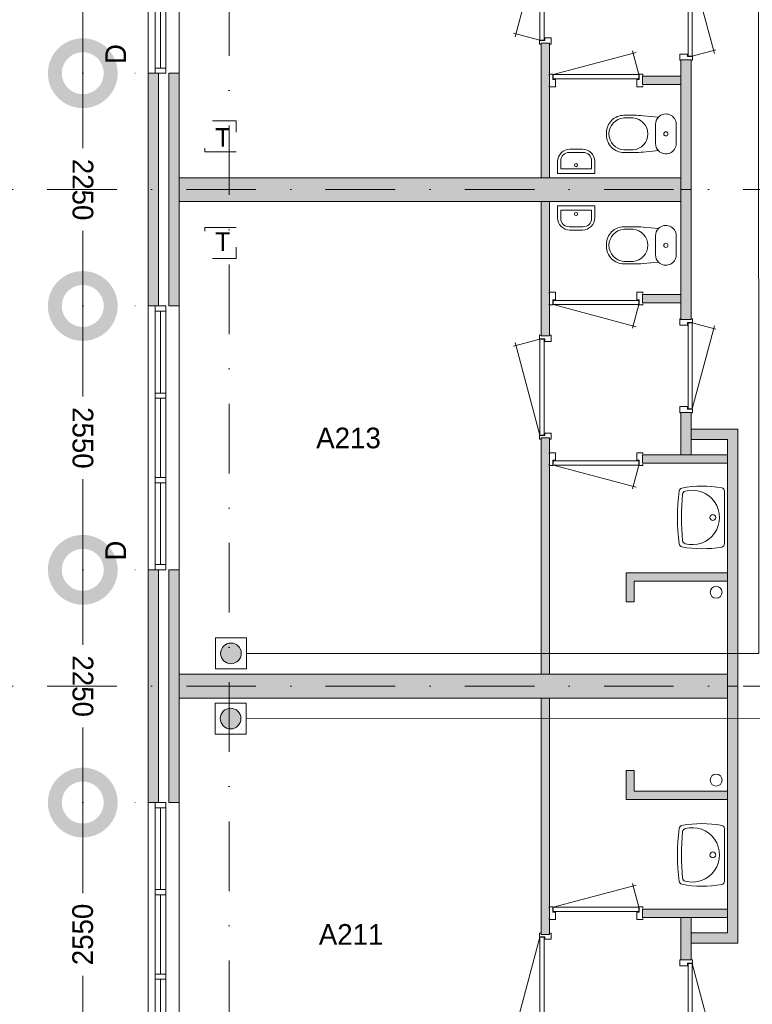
# Model space of a CAD drawing. Header units: millimetres. Extents: x 0 to 84100, y 0 to 59400.
# Tile 30 of 39: x 40644 to 47725, y 32001 to 41518. Entities that reach past the tile are written whole.
import ezdxf
from ezdxf.enums import TextEntityAlignment as Align
from ezdxf.xclip import XClip

# ---------------------------------------------------------------- set-up
doc = ezdxf.new("R2010")
doc.units = ezdxf.units.MM
doc.header["$PDMODE"] = 3
doc.header["$PDSIZE"] = 1
for name, pattern in [('DGN1', [504.6, 0, -504.6]), ('DGN2', [672.8, 336.4, -336.4]), ('DGN4', [1345.6, 672.8, -336.4, 0, -336.4])]:
    doc.linetypes.add(name, pattern=pattern)
for name, color, linetype in [('16', 7, 'Continuous'), ('17', 7, 'Continuous'), ('29', 7, 'Continuous'), ('30', 7, 'Continuous'), ('32', 7, 'Continuous'), ('33', 7, 'Continuous'), ('40', 7, 'Continuous'), ('48', 7, 'Continuous'), ('56', 7, 'Continuous'), ('58', 7, 'Continuous'), ('62', 7, 'Continuous'), ('TRAP', 7, 'Continuous')]:
    doc.layers.add(name, color=color, linetype=linetype)
doc.styles.add('dgn001', font='dgn001.shx')
doc.styles.add('dgn003', font='dgn003.shx')
doc.styles.get("Standard").update_dxf_attribs({"font": 'arial.ttf'})
doc.dimstyles.get("Standard").update_dxf_attribs({"dimtxt": 0.18, "dimasz": 0.18, "dimexe": 0.18, "dimexo": 0.0625, "dimgap": 0.09, "dimtad": 0, "dimtih": 1, "dimtoh": 1, "dimdec": 4, "dimzin": 0, "dimdsep": 46, "dimtxsty": 'Standard', "dimcen": 0.09, "dimadec": 0, "dimazin": 0, "dimtfac": 1, "dimtdec": 4, "dimtofl": 0, "dimtmove": 0, "dimatfit": 3, "dimfxl": 1, "dimtolj": 1, "dimtzin": 0, "dimarcsym": 0})

# ---------------------------------------------------------------- blocks, each defined once
blk = doc.blocks.new('AnonymousCell60')
at = {"layer": 'TRAP', "color": 1, "linetype": 'DGN2', "lineweight": 0, "flags": 128}
blk.add_lwpolyline([(150, -139), (-150, -139), (-150, 161), (150, 161), (150, -139)], dxfattribs=at)
at = {"layer": 'TRAP', "color": 1, "linetype": 'DGN2', "lineweight": 0, "style": 'dgn001'}
blk.add_text('T', height=180, dxfattribs=at).set_placement((-52, -90))
blk = doc.blocks.new('AnonymousCell61')
at = {"layer": 'TRAP', "color": 1, "linetype": 'DGN2', "lineweight": 0, "flags": 128}
blk.add_lwpolyline([(150, 139), (-150, 139), (-150, -161), (150, -161), (150, 139)], dxfattribs=at)
at = {"layer": 'TRAP', "color": 1, "linetype": 'DGN2', "lineweight": 0, "style": 'dgn001'}
blk.add_text('T', height=180, dxfattribs=at).set_placement((-52, -90.01))
blk = doc.blocks.new('EAD031')
at = {"layer": '29'}
h = blk.add_hatch(color=3, dxfattribs=at)
edge = h.paths.add_edge_path()
edge.add_arc((0, 0), 100, 0, 360)
at = {"layer": '29', "color": 3, "linetype": 'Continuous', "lineweight": 0}
blk.add_circle((0, 0), 100, dxfattribs=at)
blk = doc.blocks.new('AnonymousCell62')
at = {"layer": '29', "color": 1, "linetype": 'Continuous', "lineweight": 0, "flags": 128}
blk.add_lwpolyline([(184, 240), (-116, 240), (-116, -60), (184, -60), (184, 240)], dxfattribs=at)
at = {"color": 1, "linetype": 'Continuous', "lineweight": 0}
blk.add_blockref('EAD031', (34, 90), dxfattribs=at)
blk = doc.blocks.new('EAD032')
at = {"layer": '29'}
h = blk.add_hatch(color=3, dxfattribs=at)
edge = h.paths.add_edge_path()
edge.add_arc((0, 0), 100, 0, 360)
at = {"layer": '29', "color": 3, "linetype": 'Continuous', "lineweight": 0}
blk.add_circle((0, 0), 100, dxfattribs=at)
blk = doc.blocks.new('AnonymousCell63')
at = {"layer": '29', "color": 1, "linetype": 'Continuous', "lineweight": 0, "flags": 128}
blk.add_lwpolyline([(184, -240), (-116, -240), (-116, 60), (184, 60), (184, -240)], dxfattribs=at)
at = {"color": 1, "linetype": 'Continuous', "lineweight": 0}
blk.add_blockref('EAD032', (34, -90), dxfattribs=at)
blk = doc.blocks.new('930L0933')
at = {"layer": '33', "color": 1, "linetype": 'Continuous', "lineweight": 0}
for p, q in [((-98, -38), (-338.7, -936.31)), ((-98, -968), (-353.44, -899.56))]:
    blk.add_line(p, q, dxfattribs=at)
at = {"layer": '33', "color": 92, "linetype": 'Continuous', "lineweight": 13, "true_color": 0x00e100, "flags": 128}
for points in [[(-90, 0), (-101, 0), (-101, -35), (-51, -35), (-51, -60), (11, -60), (11, 0), (0, 0)], [(-90, -1006), (-101, -1006), (-101, -971), (-51, -971), (-51, -946), (11, -946), (11, -1006), (0, -1006)]]:
    blk.add_lwpolyline(points, dxfattribs=at)
at = {"layer": '33', "color": 2, "linetype": 'Continuous', "lineweight": 13, "true_color": 0xf0f000, "flags": 128}
blk.add_lwpolyline([(-98, -968), (-98, -38), (-58, -38), (-58, -968), (-98, -968)], dxfattribs=at)
blk = doc.blocks.new('830R10100')
at = {"layer": '33', "color": 1, "linetype": 'Continuous', "lineweight": 0}
for p, q in [((-868, 108), (-66.28, 322.82)), ((-38, 108), (-99.32, 336.87))]:
    blk.add_line(p, q, dxfattribs=at)
at = {"layer": '33', "color": 92, "linetype": 'Continuous', "lineweight": 13, "true_color": 0x00e100, "flags": 128}
for points in [[(-906, 100), (-906, 111), (-871, 111), (-871, 61), (-846, 61), (-846, -11), (-906, -11), (-906, 0)], [(0, 100), (0, 111), (-35, 111), (-35, 61), (-60, 61), (-60, -11), (0, -11), (0, 0)]]:
    blk.add_lwpolyline(points, dxfattribs=at)
at = {"layer": '33', "color": 2, "linetype": 'Continuous', "lineweight": 13, "true_color": 0xf0f000, "flags": 128}
blk.add_lwpolyline([(-868, 108), (-38, 108), (-38, 68), (-868, 68), (-868, 108)], dxfattribs=at)
blk = doc.blocks.new('830R10101')
at = {"layer": '33', "color": 1, "linetype": 'Continuous', "lineweight": 0}
for p, q in [((108, 868), (322.82, 66.28)), ((108, 38), (336.87, 99.32))]:
    blk.add_line(p, q, dxfattribs=at)
at = {"layer": '33', "color": 92, "linetype": 'Continuous', "lineweight": 13, "true_color": 0x00e100, "flags": 128}
for points in [[(100, 906), (111, 906), (111, 871), (61, 871), (61, 846), (-11, 846), (-11, 906), (0, 906)], [(100, 0), (111, 0), (111, 35), (61, 35), (61, 60), (-11, 60), (-11, 0), (0, 0)]]:
    blk.add_lwpolyline(points, dxfattribs=at)
at = {"layer": '33', "color": 2, "linetype": 'Continuous', "lineweight": 13, "true_color": 0xf0f000, "flags": 128}
blk.add_lwpolyline([(108, 868), (108, 38), (68, 38), (68, 868), (108, 868)], dxfattribs=at)
blk = doc.blocks.new('930L0934')
at = {"layer": '33', "color": 1, "linetype": 'Continuous', "lineweight": 0}
for p, q in [((-98, 968), (-353.44, 899.56)), ((-98, 38), (-338.7, 936.31))]:
    blk.add_line(p, q, dxfattribs=at)
at = {"layer": '33', "color": 92, "linetype": 'Continuous', "lineweight": 13, "true_color": 0x00e100, "flags": 128}
for points in [[(-90, 1006), (-101, 1006), (-101, 971), (-51, 971), (-51, 946), (11, 946), (11, 1006), (0, 1006)], [(-90, 0), (-101, 0), (-101, 35), (-51, 35), (-51, 60), (11, 60), (11, 0), (0, 0)]]:
    blk.add_lwpolyline(points, dxfattribs=at)
at = {"layer": '33', "color": 2, "linetype": 'Continuous', "lineweight": 13, "true_color": 0xf0f000, "flags": 128}
blk.add_lwpolyline([(-98, 968), (-98, 38), (-58, 38), (-58, 968), (-98, 968)], dxfattribs=at)
blk = doc.blocks.new('830R10102')
at = {"layer": '33', "color": 1, "linetype": 'Continuous', "lineweight": 0}
for p, q in [((-868, -108), (-66.28, -322.82)), ((-38, -108), (-99.32, -336.87))]:
    blk.add_line(p, q, dxfattribs=at)
at = {"layer": '33', "color": 92, "linetype": 'Continuous', "lineweight": 13, "true_color": 0x00e100, "flags": 128}
for points in [[(-906, -100), (-906, -111), (-871, -111), (-871, -61), (-846, -61), (-846, 11), (-906, 11), (-906, 0)], [(0, -100), (0, -111), (-35, -111), (-35, -61), (-60, -61), (-60, 11), (0, 11), (0, 0)]]:
    blk.add_lwpolyline(points, dxfattribs=at)
at = {"layer": '33', "color": 2, "linetype": 'Continuous', "lineweight": 13, "true_color": 0xf0f000, "flags": 128}
blk.add_lwpolyline([(-868, -108), (-38, -108), (-38, -68), (-868, -68), (-868, -108)], dxfattribs=at)
blk = doc.blocks.new('CLOS0233')
at = {"layer": '40', "color": 7, "linetype": 'Continuous', "lineweight": 0}
for p, q in [((-527.8, 155), (-435.8, 155)), ((-670, -1.1), (-670, 0.8)), ((-220, -92.5), (-220, 92.5)), ((-527.8, -155), (-435.5, -155))]:
    blk.add_line(p, q, dxfattribs=at)
at = {"layer": '40', "color": 7, "linetype": 'Continuous', "lineweight": 0, "flags": 128}
for points in [[(-338.3, -175.7), (-191.9, -162), (-191.9, -162, 0.674333), (-20, -92.5), (-20, -92.5), (-20, 92.5), (-20, 92.5, 0.674333), (-191.9, 162), (-191.9, 162), (-338.3, 175.7), (-338.3, 175.7, 0.023285), (-431.3, 180), (-431.3, 180), (-525, 180), (-525, 180, 0.414214), (-695, 10), (-695, 10), (-695, -10), (-695, -10, 0.414214), (-525, -180), (-525, -180), (-431.3, -180), (-431.3, -180, 0.023285), (-338.3, -175.7)], [(-220, 92.5, -0.194504), (-191.9, 162)], [(-191.9, -162, -0.194504), (-220, -92.5)]]:
    blk.add_lwpolyline(points, format="xyb", dxfattribs=at)
at = {"layer": '40', "color": 7, "linetype": 'Continuous', "lineweight": 0}
blk.add_circle((-120, 0), 20, dxfattribs=at)
for centre, start, end in [((-514.4, 0), 94.9259, 265.0741), ((-450, 0), 274.92635, 85.07365)]:
    blk.add_arc(centre, 155.6, start, end, dxfattribs=at)
blk = doc.blocks.new('830R10103')
at = {"layer": '33', "color": 1, "linetype": 'Continuous', "lineweight": 0}
for p, q in [((108, -38), (336.87, -99.32)), ((108, -868), (322.82, -66.28))]:
    blk.add_line(p, q, dxfattribs=at)
at = {"layer": '33', "color": 92, "linetype": 'Continuous', "lineweight": 13, "true_color": 0x00e100, "flags": 128}
for points in [[(100, 0), (111, 0), (111, -35), (61, -35), (61, -60), (-11, -60), (-11, 0), (0, 0)], [(100, -906), (111, -906), (111, -871), (61, -871), (61, -846), (-11, -846), (-11, -906), (0, -906)]]:
    blk.add_lwpolyline(points, dxfattribs=at)
at = {"layer": '33', "color": 2, "linetype": 'Continuous', "lineweight": 13, "true_color": 0xf0f000, "flags": 128}
blk.add_lwpolyline([(108, -868), (108, -38), (68, -38), (68, -868), (108, -868)], dxfattribs=at)
blk = doc.blocks.new('830R10104')
at = {"layer": '33', "color": 1, "linetype": 'Continuous', "lineweight": 0}
for p, q in [((-868, -108), (-66.28, -322.82)), ((-38, -108), (-99.32, -336.87))]:
    blk.add_line(p, q, dxfattribs=at)
at = {"layer": '33', "color": 92, "linetype": 'Continuous', "lineweight": 13, "true_color": 0x00e100, "flags": 128}
for points in [[(-906, -100), (-906, -111), (-871, -111), (-871, -61), (-846, -61), (-846, 11), (-906, 11), (-906, 0)], [(0, -100), (0, -111), (-35, -111), (-35, -61), (-60, -61), (-60, 11), (0, 11), (0, 0)]]:
    blk.add_lwpolyline(points, dxfattribs=at)
at = {"layer": '33', "color": 2, "linetype": 'Continuous', "lineweight": 13, "true_color": 0xf0f000, "flags": 128}
blk.add_lwpolyline([(-868, -108), (-38, -108), (-38, -68), (-868, -68), (-868, -108)], dxfattribs=at)
blk = doc.blocks.new('WT0134')
at = {"layer": '40', "color": 7, "linetype": 'Continuous', "lineweight": 0}
blk.add_line((-20, -253.2), (-20, 253.2), dxfattribs=at)
at = {"layer": '40', "color": 7, "linetype": 'Continuous', "lineweight": 0, "flags": 128}
for points in [[(-432.1, 284.5, -0.090801), (-47.3, 285.7)], [(-47.3, 285.7, -0.363957), (-20, 253.2)], [(-459, -256, -0.059915), (-459, 256)], [(-459, 256, -0.328769), (-432.1, 284.5)], [(-425, -225.6, -0.052773), (-425, 225.6)], [(-425, 225.6, -0.309671), (-400.8, 254)], [(-400.8, 254, -1.30637), (-400.8, -254)], [(-432.1, -284.5, -0.328769), (-459, -256)], [(-47.3, -285.7, -0.090801), (-432.1, -284.5)], [(-400.8, -254, -0.309671), (-425, -225.6)], [(-20, -253.2, -0.363957), (-47.3, -285.7)]]:
    blk.add_lwpolyline(points, format="xyb", dxfattribs=at)
at = {"layer": '40', "color": 7, "linetype": 'Continuous', "lineweight": 0}
blk.add_circle((-133.3, 0), 28.1, dxfattribs=at)
blk = doc.blocks.new('FT0133')
at = {"layer": '40', "color": 7, "linetype": 'Continuous', "lineweight": 0}
for p, q in [((180, -20), (-180, -20)), ((148.9, -64.6), (-148.9, -64.6)), ((-148.9, -64.6), (-148.9, -144)), ((180, -135.1), (180, -20))]:
    blk.add_line(p, q, dxfattribs=at)
at = {"layer": '40', "color": 7, "linetype": 'Continuous', "lineweight": 0, "flags": 128}
for points in [[(-180, -20), (-180, -135.1)], [(148.9, -144), (148.9, -64.6)], [(-68.9, -224), (68.9, -224)], [(-60, -255.1), (60, -255.1)]]:
    blk.add_lwpolyline(points, dxfattribs=at)
for points in [[(-60, -255.1, -0.414214), (-180, -135.1)], [(-68.9, -224, -0.414214), (-148.9, -144)]]:
    blk.add_lwpolyline(points, format="xyb", dxfattribs=at)
at = {"layer": '40', "color": 7, "linetype": 'Continuous', "lineweight": 0}
blk.add_circle((-0.9, -101.1), 15.1, dxfattribs=at)
for centre, radius in [((60, -135.1), 120), ((68.9, -144), 80)]:
    blk.add_arc(centre, radius, 270, 0, dxfattribs=at)
blk = doc.blocks.new('CLOS0234')
at = {"layer": '40', "color": 7, "linetype": 'Continuous', "lineweight": 0}
for p, q in [((-527.8, 155), (-435.5, 155)), ((-670, 1.1), (-670, -0.8)), ((-220, 92.5), (-220, -92.5)), ((-527.8, -155), (-435.8, -155))]:
    blk.add_line(p, q, dxfattribs=at)
at = {"layer": '40', "color": 7, "linetype": 'Continuous', "lineweight": 0, "flags": 128}
for points in [[(-338.3, 175.7), (-191.9, 162), (-191.9, 162, -0.674333), (-20, 92.5), (-20, 92.5), (-20, -92.5), (-20, -92.5, -0.674333), (-191.9, -162), (-191.9, -162), (-338.3, -175.7), (-338.3, -175.7, -0.023285), (-431.3, -180), (-431.3, -180), (-525, -180), (-525, -180, -0.414214), (-695, -10), (-695, -10), (-695, 10), (-695, 10, -0.414214), (-525, 180), (-525, 180), (-431.3, 180), (-431.3, 180, -0.023285), (-338.3, 175.7)], [(-527.8, -155, -0.917521), (-527.8, 155)], [(-436.6, 155, -0.917514), (-436.6, -155)]]:
    blk.add_lwpolyline(points, format="xyb", dxfattribs=at)
at = {"layer": '40', "color": 7, "linetype": 'Continuous', "lineweight": 0}
blk.add_circle((-120, 0), 20, dxfattribs=at)
for centre, start, end in [((-120, 92.5), 135.97272, 180), ((-120, -92.5), 180, 224.02728)]:
    blk.add_arc(centre, 100, start, end, dxfattribs=at)
blk = doc.blocks.new('FT0134')
at = {"layer": '40', "color": 7, "linetype": 'Continuous', "lineweight": 0}
for p, q in [((-148.9, 64.6), (-148.9, 144)), ((180, 135.1), (180, 20)), ((180, 20), (-180, 20)), ((148.9, 64.6), (-148.9, 64.6))]:
    blk.add_line(p, q, dxfattribs=at)
at = {"layer": '40', "color": 7, "linetype": 'Continuous', "lineweight": 0, "flags": 128}
for points in [[(-68.9, 224), (68.9, 224)], [(-60, 255.1), (60, 255.1)], [(-180, 20), (-180, 135.1)], [(148.9, 144), (148.9, 64.6)]]:
    blk.add_lwpolyline(points, dxfattribs=at)
for points in [[(60, 255.1, -0.414214), (180, 135.1)], [(68.9, 224, -0.414214), (148.9, 144)]]:
    blk.add_lwpolyline(points, format="xyb", dxfattribs=at)
at = {"layer": '40', "color": 7, "linetype": 'Continuous', "lineweight": 0}
blk.add_circle((-0.9, 101.1), 15.1, dxfattribs=at)
for centre, radius in [((-60, 135.1), 120), ((-68.9, 144), 80)]:
    blk.add_arc(centre, radius, 90, 180, dxfattribs=at)
blk = doc.blocks.new('830R10105')
at = {"layer": '33', "color": 1, "linetype": 'Continuous', "lineweight": 0}
for p, q in [((-868, 108), (-66.28, 322.82)), ((-38, 108), (-99.32, 336.87))]:
    blk.add_line(p, q, dxfattribs=at)
at = {"layer": '33', "color": 92, "linetype": 'Continuous', "lineweight": 13, "true_color": 0x00e100, "flags": 128}
for points in [[(-906, 100), (-906, 111), (-871, 111), (-871, 61), (-846, 61), (-846, -11), (-906, -11), (-906, 0)], [(0, 100), (0, 111), (-35, 111), (-35, 61), (-60, 61), (-60, -11), (0, -11), (0, 0)]]:
    blk.add_lwpolyline(points, dxfattribs=at)
at = {"layer": '33', "color": 2, "linetype": 'Continuous', "lineweight": 13, "true_color": 0xf0f000, "flags": 128}
blk.add_lwpolyline([(-868, 108), (-38, 108), (-38, 68), (-868, 68), (-868, 108)], dxfattribs=at)
blk = doc.blocks.new('930L0935')
at = {"layer": '33', "color": 1, "linetype": 'Continuous', "lineweight": 0}
for p, q in [((-98, -38), (-338.7, -936.31)), ((-98, -968), (-353.44, -899.56))]:
    blk.add_line(p, q, dxfattribs=at)
at = {"layer": '33', "color": 92, "linetype": 'Continuous', "lineweight": 13, "true_color": 0x00e100, "flags": 128}
for points in [[(-90, 0), (-101, 0), (-101, -35), (-51, -35), (-51, -60), (11, -60), (11, 0), (0, 0)], [(-90, -1006), (-101, -1006), (-101, -971), (-51, -971), (-51, -946), (11, -946), (11, -1006), (0, -1006)]]:
    blk.add_lwpolyline(points, dxfattribs=at)
at = {"layer": '33', "color": 2, "linetype": 'Continuous', "lineweight": 13, "true_color": 0xf0f000, "flags": 128}
blk.add_lwpolyline([(-98, -968), (-98, -38), (-58, -38), (-58, -968), (-98, -968)], dxfattribs=at)
blk = doc.blocks.new('WT0135')
at = {"layer": '40', "color": 7, "linetype": 'Continuous', "lineweight": 0}
blk.add_line((-20, 253.2), (-20, -253.2), dxfattribs=at)
blk.add_circle((-133.3, 0), 28.1, dxfattribs=at)
for centre, radius, start, end in [((-236.5, -765.8), 1068.4, 79.79831, 100.55139), ((-53, 253.2), 33, 0, 79.99733), ((1669.4, 0), 2143.7, 173.14249, 186.85751), ((-426.2, 252), 33, 100.34551, 173.14249), ((1706.8, 0), 2143.7, 173.95824, 186.04176), ((-392.2, 222.2), 33, 105.13334, 173.95824), ((-332.1, 0), 263.1, 254.86666, 105.13334), ((-426.2, -252), 33, 186.85751, 259.65449), ((-236.5, 765.8), 1068.4, 259.44861, 280.20169), ((-392.2, -222.2), 33, 186.04176, 254.86666), ((-53, -253.2), 33, 280.00267, 0)]:
    blk.add_arc(centre, radius, start, end, dxfattribs=at)
blk = doc.blocks.new('830R10107')
at = {"layer": '33', "color": 1, "linetype": 'Continuous', "lineweight": 0}
for p, q in [((108, 868), (322.82, 66.28)), ((108, 38), (336.87, 99.32))]:
    blk.add_line(p, q, dxfattribs=at)
at = {"layer": '33', "color": 92, "linetype": 'Continuous', "lineweight": 13, "true_color": 0x00e100, "flags": 128}
for points in [[(100, 906), (111, 906), (111, 871), (61, 871), (61, 846), (-11, 846), (-11, 906), (0, 906)], [(100, 0), (111, 0), (111, 35), (61, 35), (61, 60), (-11, 60), (-11, 0), (0, 0)]]:
    blk.add_lwpolyline(points, dxfattribs=at)
at = {"layer": '33', "color": 2, "linetype": 'Continuous', "lineweight": 13, "true_color": 0xf0f000, "flags": 128}
blk.add_lwpolyline([(108, 868), (108, 38), (68, 38), (68, 868), (108, 868)], dxfattribs=at)
blk = doc.blocks.new('_DotSmall')
at = {"color": 0, "linetype": 'ByBlock', "const_width": 0.5}
blk.add_lwpolyline([(-0.0625, 0, 1), (0.0625, 0, 1)], format="xyb", close=True, dxfattribs=at)
blk = doc.blocks.new('*D19437')
at = {"layer": '58', "color": 3, "linetype": 'Continuous', "lineweight": 0, "transparency": 16777216}
for p, q in [((36433.44, 25967.77), (36433.44, 25092.77)), ((36433.44, 23417.77), (36433.44, 24292.77))]:
    blk.add_line(p, q, dxfattribs=at)
at = {"layer": 'Defpoints', "color": 0, "linetype": 'Continuous', "transparency": 16777216}
for p in [(37064.76, 25967.77), (36433.44, 23417.77), (37064.76, 23417.77)]:
    blk.add_point(p, dxfattribs=at)
at = {"layer": '58', "color": 3, "linetype": 'Continuous', "lineweight": 0, "transparency": 16777216, "xscale": 1080, "yscale": 1080, "zscale": 1080}
for p, rotation in [((36433.44, 25967.77), 90), ((36433.44, 23417.77), 270)]:
    blk.add_blockref('_DotSmall', p, dxfattribs=dict(at, rotation=rotation))
at = {"layer": '58', "color": 3, "linetype": 'Continuous', "lineweight": 0, "transparency": 16777216, "insert": (36433.44, 24692.77), "char_height": 200, "attachment_point": 5, "rotation": 90, "style": 'dgn003'}
blk.add_mtext('\\A1;2550', dxfattribs=at)
blk = doc.blocks.new('*D19438')
at = {"layer": '58', "color": 3, "linetype": 'Continuous', "lineweight": 0, "transparency": 16777216}
for p, q in [((36433.44, 28217.77), (36433.44, 27492.77)), ((36433.44, 25967.77), (36433.44, 26692.77))]:
    blk.add_line(p, q, dxfattribs=at)
at = {"layer": 'Defpoints', "color": 0, "linetype": 'Continuous', "transparency": 16777216}
for p in [(36433.44, 28217.77), (37064.76, 28217.77), (37064.76, 25967.77)]:
    blk.add_point(p, dxfattribs=at)
at = {"layer": '58', "color": 3, "linetype": 'Continuous', "lineweight": 0, "transparency": 16777216, "xscale": 1080, "yscale": 1080, "zscale": 1080}
for p, rotation in [((36433.44, 28217.77), 90), ((36433.44, 25967.77), 270)]:
    blk.add_blockref('_DotSmall', p, dxfattribs=dict(at, rotation=rotation))
at = {"layer": '58', "color": 3, "linetype": 'Continuous', "lineweight": 0, "transparency": 16777216, "insert": (36433.44, 27092.77), "char_height": 200, "attachment_point": 5, "rotation": 270, "style": 'dgn003'}
blk.add_mtext('\\A1;2250', dxfattribs=at)
blk = doc.blocks.new('*D19439')
at = {"layer": '58', "color": 3, "linetype": 'Continuous', "lineweight": 0, "transparency": 16777216}
for p, q in [((36433.44, 30767.77), (36433.44, 29892.77)), ((36433.44, 28217.77), (36433.44, 29092.77))]:
    blk.add_line(p, q, dxfattribs=at)
at = {"layer": 'Defpoints', "color": 0, "linetype": 'Continuous', "transparency": 16777216}
for p in [(36433.44, 30767.77), (37064.76, 30767.77), (37064.76, 28217.77)]:
    blk.add_point(p, dxfattribs=at)
at = {"layer": '58', "color": 3, "linetype": 'Continuous', "lineweight": 0, "transparency": 16777216, "xscale": 1080, "yscale": 1080, "zscale": 1080}
for p, rotation in [((36433.44, 30767.77), 90), ((36433.44, 28217.77), 270)]:
    blk.add_blockref('_DotSmall', p, dxfattribs=dict(at, rotation=rotation))
at = {"layer": '58', "color": 3, "linetype": 'Continuous', "lineweight": 0, "transparency": 16777216, "insert": (36433.44, 29492.77), "char_height": 200, "attachment_point": 5, "rotation": 270, "style": 'dgn003'}
blk.add_mtext('\\A1;2550', dxfattribs=at)
blk = doc.blocks.new('*D19440')
at = {"layer": '58', "color": 3, "linetype": 'Continuous', "lineweight": 0, "transparency": 16777216}
for p, q in [((36433.44, 33017.77), (36433.44, 32292.77)), ((36433.44, 30767.77), (36433.44, 31492.77))]:
    blk.add_line(p, q, dxfattribs=at)
at = {"layer": 'Defpoints', "color": 0, "linetype": 'Continuous', "transparency": 16777216}
for p in [(36433.44, 33017.77), (37064.76, 33017.77), (37064.76, 30767.77)]:
    blk.add_point(p, dxfattribs=at)
at = {"layer": '58', "color": 3, "linetype": 'Continuous', "lineweight": 0, "transparency": 16777216, "xscale": 1080, "yscale": 1080, "zscale": 1080}
for p, rotation in [((36433.44, 33017.77), 90), ((36433.44, 30767.77), 270)]:
    blk.add_blockref('_DotSmall', p, dxfattribs=dict(at, rotation=rotation))
at = {"layer": '58', "color": 3, "linetype": 'Continuous', "lineweight": 0, "transparency": 16777216, "insert": (36433.44, 31892.77), "char_height": 200, "attachment_point": 5, "rotation": 270, "style": 'dgn003'}
blk.add_mtext('\\A1;2250', dxfattribs=at)
blk = doc.blocks.new('*D19441')
at = {"layer": '58', "color": 3, "linetype": 'Continuous', "lineweight": 0, "transparency": 16777216}
for p, q in [((36433.44, 35567.77), (36433.44, 34692.77)), ((36433.44, 33017.77), (36433.44, 33892.77))]:
    blk.add_line(p, q, dxfattribs=at)
at = {"layer": 'Defpoints', "color": 0, "linetype": 'Continuous', "transparency": 16777216}
for p in [(37064.76, 35567.77), (36433.44, 33017.77), (37064.76, 33017.77)]:
    blk.add_point(p, dxfattribs=at)
at = {"layer": '58', "color": 3, "linetype": 'Continuous', "lineweight": 0, "transparency": 16777216, "xscale": 1080, "yscale": 1080, "zscale": 1080}
for p, rotation in [((36433.44, 35567.77), 90), ((36433.44, 33017.77), 270)]:
    blk.add_blockref('_DotSmall', p, dxfattribs=dict(at, rotation=rotation))
at = {"layer": '58', "color": 3, "linetype": 'Continuous', "lineweight": 0, "transparency": 16777216, "insert": (36433.44, 34292.77), "char_height": 200, "attachment_point": 5, "rotation": 90, "style": 'dgn003'}
blk.add_mtext('\\A1;2550', dxfattribs=at)
blk = doc.blocks.new('50E03_329_B02 - Default')
at = {"layer": '16'}
for points in [[(37164.76, 30767.77), (37164.76, 33017.77), (37064.76, 33017.77), (37064.76, 30767.77)], [(37164.76, 25967.77), (37164.76, 28217.77), (37064.76, 28217.77), (37064.76, 25967.77)]]:
    blk.add_hatch(color=7, dxfattribs=at).paths.add_polyline_path(points)
at = {"layer": '62'}
for color, points in [(9, [(40944.76, 33307.77), (40944.76, 32007.77), (40864.76, 32007.77), (40864.76, 33307.77)]), (7, [(42214.76, 33147.77), (42214.76, 31892.77), (42314.76, 31892.77), (42314.76, 33147.77)]), (9, [(37364.76, 30767.77), (37364.76, 33017.77), (37264.76, 33017.77), (37264.76, 30767.77)]), (9, [(41844.76, 32987.77), (41844.76, 32907.77), (42214.76, 32907.77), (42214.76, 32987.77)]), (9, [(37364.76, 32007.77), (42214.76, 32007.77), (42214.76, 31777.77), (37364.76, 31777.77)]), (7, [(42214.76, 30637.77), (42214.76, 31892.77), (42314.76, 31892.77), (42314.76, 30637.77)]), (9, [(40944.76, 30477.77), (40944.76, 31777.77), (40864.76, 31777.77), (40864.76, 30477.77)]), (9, [(41844.76, 30797.77), (41844.76, 30877.77), (42214.76, 30877.77), (42214.76, 30797.77)]), (7, [(42214.76, 29327.77), (42214.76, 29737.77), (42314.76, 29737.77), (42314.76, 29327.77)]), (7, [(42764.76, 27092.77), (42664.76, 27092.77), (42664.76, 29477.77), (42314.76, 29477.77), (42314.76, 29577.77), (42764.76, 29577.77)]), (9, [(40944.76, 27207.77), (40944.76, 29492.77), (40864.76, 29492.77), (40864.76, 27207.77)]), (9, [(41844.76, 29247.77), (41844.76, 29327.77), (42664.76, 29327.77), (42664.76, 29247.77)]), (9, [(37364.76, 25967.77), (37364.76, 28217.77), (37264.76, 28217.77), (37264.76, 25967.77)]), (9, [(41764.76, 27907.77), (41684.76, 27907.77), (41684.76, 28187.77), (42664.76, 28187.77), (42664.76, 28107.77), (41764.76, 28107.77)]), (9, [(37364.76, 27207.77), (42664.76, 27207.77), (42664.76, 26977.77), (37364.76, 26977.77)]), (7, [(42764.76, 27092.77), (42664.76, 27092.77), (42664.76, 24707.77), (42314.76, 24707.77), (42314.76, 24607.77), (42764.76, 24607.77)]), (9, [(40944.76, 26977.77), (40944.76, 24692.77), (40864.76, 24692.77), (40864.76, 26977.77)]), (9, [(41764.76, 26277.77), (41684.76, 26277.77), (41684.76, 25997.77), (42664.76, 25997.77), (42664.76, 26077.77), (41764.76, 26077.77)]), (9, [(41844.76, 24937.77), (41844.76, 24857.77), (42664.76, 24857.77), (42664.76, 24937.77)]), (7, [(42214.76, 24857.77), (42214.76, 24447.77), (42314.76, 24447.77), (42314.76, 24857.77)])]:
    blk.add_hatch(color=color, dxfattribs=at).paths.add_polyline_path(points)
at = {"layer": '16', "color": 92, "linetype": 'Continuous', "lineweight": 0, "true_color": 0x00e100, "flags": 128}
for points in [[(40944.76, 32007.77), (40944.76, 33307.77), (40864.76, 33307.77), (40864.76, 32007.77), (40944.76, 32007.77)], [(42314.76, 33147.77), (42314.76, 31892.77), (42214.76, 31892.77), (42214.76, 33147.77), (42314.76, 33147.77)], [(37164.76, 30767.77), (37164.76, 33017.77), (37064.76, 33017.77), (37064.76, 30767.77), (37164.76, 30767.77)], [(37364.76, 30767.77), (37364.76, 33017.77), (37264.76, 33017.77), (37264.76, 30767.77), (37364.76, 30767.77)], [(42214.76, 32987.77), (42214.76, 32907.77), (41844.76, 32907.77), (41844.76, 32987.77), (42214.76, 32987.77)], [(42314.76, 30637.77), (42314.76, 31892.77), (42214.76, 31892.77), (42214.76, 30637.77), (42314.76, 30637.77)], [(40944.76, 31777.77), (40944.76, 30477.77), (40864.76, 30477.77), (40864.76, 31777.77), (40944.76, 31777.77)], [(42214.76, 30797.77), (42214.76, 30877.77), (41844.76, 30877.77), (41844.76, 30797.77), (42214.76, 30797.77)], [(42314.76, 29327.77), (42314.76, 29737.77), (42214.76, 29737.77), (42214.76, 29327.77), (42314.76, 29327.77)], [(42764.76, 27092.77), (42764.76, 29577.77), (42314.76, 29577.77), (42314.76, 29477.77), (42664.76, 29477.77), (42664.76, 27092.77), (42764.76, 27092.77)], [(40944.76, 29492.77), (40944.76, 27207.77), (40864.76, 27207.77), (40864.76, 29492.77), (40944.76, 29492.77)], [(42664.76, 29247.77), (42664.76, 29327.77), (41844.76, 29327.77), (41844.76, 29247.77), (42664.76, 29247.77)], [(37164.76, 25967.77), (37164.76, 28217.77), (37064.76, 28217.77), (37064.76, 25967.77), (37164.76, 25967.77)], [(37364.76, 25967.77), (37364.76, 28217.77), (37264.76, 28217.77), (37264.76, 25967.77), (37364.76, 25967.77)], [(42664.76, 28107.77), (41764.76, 28107.77), (41764.76, 27907.77), (41684.76, 27907.77), (41684.76, 28187.77), (42664.76, 28187.77), (42664.76, 28107.77)], [(42764.76, 27092.77), (42764.76, 24607.77), (42314.76, 24607.77), (42314.76, 24707.77), (42664.76, 24707.77), (42664.76, 27092.77), (42764.76, 27092.77)], [(40944.76, 24692.77), (40944.76, 26977.77), (40864.76, 26977.77), (40864.76, 24692.77), (40944.76, 24692.77)], [(42664.76, 26077.77), (41764.76, 26077.77), (41764.76, 26277.77), (41684.76, 26277.77), (41684.76, 25997.77), (42664.76, 25997.77), (42664.76, 26077.77)], [(42664.76, 24937.77), (42664.76, 24857.77), (41844.76, 24857.77), (41844.76, 24937.77), (42664.76, 24937.77)], [(42314.76, 24857.77), (42314.76, 24447.77), (42214.76, 24447.77), (42214.76, 24857.77), (42314.76, 24857.77)]]:
    blk.add_lwpolyline(points, dxfattribs=at)
at = {"layer": '16', "color": 7, "linetype": 'Continuous', "lineweight": 0, "flags": 128}
for points in [[(37164.76, 30767.77), (37164.76, 33017.77), (37064.76, 33017.77), (37064.76, 30767.77), (37164.76, 30767.77)], [(37164.76, 25967.77), (37164.76, 28217.77), (37064.76, 28217.77), (37064.76, 25967.77), (37164.76, 25967.77)]]:
    blk.add_lwpolyline(points, dxfattribs=at)
at = {"layer": '17', "color": 92, "linetype": 'Continuous', "lineweight": 0, "true_color": 0x00e100, "flags": 128}
for points in [[(42214.76, 31777.77), (42214.76, 32007.77), (37364.76, 32007.77), (37364.76, 31777.77), (42214.76, 31777.77)], [(42664.76, 26977.77), (42664.76, 27207.77), (37364.76, 27207.77), (37364.76, 26977.77), (42664.76, 26977.77)]]:
    blk.add_lwpolyline(points, dxfattribs=at)
at = {"layer": '30', "color": 3, "linetype": 'Continuous', "lineweight": 0}
for p, q in [((37064.76, 33017.77), (37064.76, 35567.77)), ((37364.76, 33017.77), (37364.76, 35567.77)), ((37064.76, 30767.77), (37064.76, 28217.77)), ((37364.76, 30767.77), (37364.76, 28217.77)), ((37064.76, 23417.77), (37064.76, 25967.77)), ((37364.76, 23417.77), (37364.76, 25967.77))]:
    blk.add_line(p, q, dxfattribs=at)
at = {"layer": '32', "color": 3, "linetype": 'Continuous', "lineweight": 0}
for p, q in [((37134.76, 33067.77), (37134.76, 35567.77)), ((37234.76, 35517.77), (37234.76, 33067.77)), ((37184.76, 33067.77), (37184.76, 33859.44)), ((37234.76, 33067.77), (37134.76, 33067.77)), ((37134.76, 30717.77), (37134.76, 28217.77)), ((37234.76, 30717.77), (37134.76, 30717.77)), ((37184.76, 30717.77), (37184.76, 29926.1)), ((37234.76, 28267.77), (37234.76, 30717.77)), ((37184.76, 29876.1), (37184.76, 29109.43)), ((37184.76, 29059.43), (37184.76, 28267.77)), ((37134.76, 23467.77), (37134.76, 25967.77)), ((37184.76, 25126.11), (37184.76, 25917.77)), ((37234.76, 25917.77), (37234.76, 23467.77)), ((37184.76, 24309.44), (37184.76, 25076.11)), ((37184.76, 23467.77), (37184.76, 24259.44))]:
    blk.add_line(p, q, dxfattribs=at)
at = {"layer": '32', "color": 3, "linetype": 'Continuous', "lineweight": 0, "flags": 128}
for points in [[(37134.76, 33017.77), (37134.76, 33067.77), (37234.76, 33067.77), (37234.76, 33017.77), (37134.76, 33017.77)], [(37134.76, 30767.77), (37134.76, 30717.77), (37234.76, 30717.77), (37234.76, 30767.77), (37134.76, 30767.77)], [(37134.76, 29926.1), (37134.76, 29876.1), (37234.76, 29876.1), (37234.76, 29926.1), (37134.76, 29926.1)], [(37134.76, 29109.43), (37134.76, 29059.43), (37234.76, 29059.43), (37234.76, 29109.43), (37134.76, 29109.43)], [(37134.76, 28267.77), (37134.76, 28217.77), (37234.76, 28217.77), (37234.76, 28267.77), (37134.76, 28267.77)], [(37134.76, 25917.77), (37134.76, 25967.77), (37234.76, 25967.77), (37234.76, 25917.77), (37134.76, 25917.77)], [(37134.76, 25076.11), (37134.76, 25126.11), (37234.76, 25126.11), (37234.76, 25076.11), (37134.76, 25076.11)], [(37134.76, 24259.44), (37134.76, 24309.44), (37234.76, 24309.44), (37234.76, 24259.44), (37134.76, 24259.44)]]:
    blk.add_lwpolyline(points, dxfattribs=at)
at = {"layer": '40', "color": 3, "linetype": 'Continuous', "lineweight": 0}
for centre in [(42556.16, 28001.01), (42556.16, 26184.53)]:
    blk.add_circle(centre, 57.46, dxfattribs=at)
at = {"layer": '56', "color": 3, "linetype": 'DGN4', "lineweight": 0}
for p, q in [((37849.76, 50407.77), (37849.76, 1494.98)), ((51564.76, 31892.77), (-3435.24, 31892.77)), ((51564.76, 27092.77), (-3435.24, 27092.77))]:
    blk.add_line(p, q, dxfattribs=at)
at = {"layer": '58', "color": 3, "linetype": 'DGN1', "lineweight": 0}
for p, q in [((36433.44, 33017.77), (37064.76, 33017.77)), ((36433.44, 30767.77), (37064.76, 30767.77)), ((36433.44, 28217.77), (37064.76, 28217.77)), ((36433.44, 25967.77), (37064.76, 25967.77))]:
    blk.add_line(p, q, dxfattribs=at)
at = {"layer": '62', "color": 9, "linetype": 'Continuous', "lineweight": 0, "flags": 128}
for points in [[(40944.76, 33307.77), (40944.76, 32007.77), (40864.76, 32007.77), (40864.76, 33307.77), (40944.76, 33307.77)], [(37364.76, 30767.77), (37364.76, 33017.77), (37264.76, 33017.77), (37264.76, 30767.77), (37364.76, 30767.77)], [(41844.76, 32987.77), (41844.76, 32907.77), (42214.76, 32907.77), (42214.76, 32987.77), (41844.76, 32987.77)], [(37364.76, 32007.77), (42214.76, 32007.77), (42214.76, 31777.77), (37364.76, 31777.77), (37364.76, 32007.77)], [(40944.76, 30477.77), (40944.76, 31777.77), (40864.76, 31777.77), (40864.76, 30477.77), (40944.76, 30477.77)], [(41844.76, 30797.77), (41844.76, 30877.77), (42214.76, 30877.77), (42214.76, 30797.77), (41844.76, 30797.77)], [(40944.76, 27207.77), (40944.76, 29492.77), (40864.76, 29492.77), (40864.76, 27207.77), (40944.76, 27207.77)], [(41844.76, 29247.77), (41844.76, 29327.77), (42664.76, 29327.77), (42664.76, 29247.77), (41844.76, 29247.77)], [(37364.76, 25967.77), (37364.76, 28217.77), (37264.76, 28217.77), (37264.76, 25967.77), (37364.76, 25967.77)], [(41764.76, 27907.77), (41684.76, 27907.77), (41684.76, 28187.77), (42664.76, 28187.77), (42664.76, 28107.77), (41764.76, 28107.77), (41764.76, 27907.77)], [(37364.76, 27207.77), (42664.76, 27207.77), (42664.76, 26977.77), (37364.76, 26977.77), (37364.76, 27207.77)], [(40944.76, 26977.77), (40944.76, 24692.77), (40864.76, 24692.77), (40864.76, 26977.77), (40944.76, 26977.77)], [(41764.76, 26277.77), (41684.76, 26277.77), (41684.76, 25997.77), (42664.76, 25997.77), (42664.76, 26077.77), (41764.76, 26077.77), (41764.76, 26277.77)], [(41844.76, 24937.77), (41844.76, 24857.77), (42664.76, 24857.77), (42664.76, 24937.77), (41844.76, 24937.77)]]:
    blk.add_lwpolyline(points, dxfattribs=at)
at = {"layer": '62', "color": 7, "linetype": 'Continuous', "lineweight": 0, "flags": 128}
for points in [[(42214.76, 33147.77), (42214.76, 31892.77), (42314.76, 31892.77), (42314.76, 33147.77), (42214.76, 33147.77)], [(42214.76, 30637.77), (42214.76, 31892.77), (42314.76, 31892.77), (42314.76, 30637.77), (42214.76, 30637.77)], [(42214.76, 29327.77), (42214.76, 29737.77), (42314.76, 29737.77), (42314.76, 29327.77), (42214.76, 29327.77)], [(42764.76, 27092.77), (42664.76, 27092.77), (42664.76, 29477.77), (42314.76, 29477.77), (42314.76, 29577.77), (42764.76, 29577.77), (42764.76, 27092.77)], [(42764.76, 27092.77), (42664.76, 27092.77), (42664.76, 24707.77), (42314.76, 24707.77), (42314.76, 24607.77), (42764.76, 24607.77), (42764.76, 27092.77)], [(42214.76, 24857.77), (42214.76, 24447.77), (42314.76, 24447.77), (42314.76, 24857.77), (42214.76, 24857.77)]]:
    blk.add_lwpolyline(points, dxfattribs=at)
at = {"color": 7, "linetype": 'Continuous', "lineweight": 0}
for name, p in [('930L0933', (40950.73, 34306)), ('830R10101', (42216.66, 33143.06)), ('830R10100', (41847.85, 32896.17)), ('CLOS0234', (42189.86, 32431.28)), ('FT0134', (41202.72, 32028.2)), ('FT0133', (41202.72, 31757.34)), ('CLOS0233', (42189.86, 31354.26)), ('830R10102', (41847.85, 30889.37)), ('830R10103', (42216.66, 30642.48)), ('930L0934', (40950.73, 29479.54)), ('830R10104', (41847.84, 29337.95)), ('WT0134', (42656.9, 28723.63)), ('WT0135', (42656.9, 25461.91)), ('830R10105', (41847.84, 24847.59)), ('930L0935', (40950.73, 24706)), ('830R10107', (42216.66, 23543.06))]:
    blk.add_blockref(name, p, dxfattribs=at)
at = {"layer": '48', "color": 7, "linetype": 'Continuous', "lineweight": 0, "style": 'dgn003'}
for p in [(36751.46, 33202.78), (36751.46, 28402.78)]:
    blk.add_text('D', height=200, rotation=90, dxfattribs=at).set_placement(p, align=Align.MIDDLE_CENTER)
for s, p in [('A213', (39002.21, 29492.45)), ('A211', (39027.21, 24693.11))]:
    blk.add_text(s, height=200, dxfattribs=at).set_placement(p, align=Align.MIDDLE_CENTER)
at = {"layer": '58', "color": 3, "linetype": 'Continuous', "lineweight": 0}
for base, p1, p2, angle, picture, middle, turn in [((36433.44, 33017.77), (37064.76, 35567.77), (37064.76, 33017.77), 90, '*D19441', (36433.44, 34292.77), 90), ((36433.44, 33017.77), (37064.76, 30767.77), (37064.76, 33017.77), 270, '*D19440', (36433.44, 31892.77), 270), ((36433.44, 30767.77), (37064.76, 28217.77), (37064.76, 30767.77), 270, '*D19439', (36433.44, 29492.77), 270), ((36433.44, 28217.77), (37064.76, 25967.77), (37064.76, 28217.77), 270, '*D19438', (36433.44, 27092.77), 270), ((36433.44, 23417.77), (37064.76, 25967.77), (37064.76, 23417.77), 90, '*D19437', (36433.44, 24692.77), 90)]:
    dim = blk.add_linear_dim(base=base, p1=p1, p2=p2, angle=angle, dimstyle='Standard', override={"dimscale": 1, "dimtxt": 200, "dimasz": 1080, "dimexe": 0, "dimexo": 0, "dimgap": 100, "dimtad": 1, "dimjust": 0, "dimtih": 0, "dimtoh": 0, "dimdec": 0, "dimlfac": 1, "dimzin": 11, "dimdsep": 46, "dimlunit": 2, "dimpost": '<>', "dimtxsty": 'dgn003', "dimblk1": 'DotSmall', "dimblk2": 'DotSmall', "dimsah": 1, "dimcen": 0, "dimse1": 1, "dimse2": 1, "dimclrd": 3, "dimclre": 3, "dimclrt": 3, "dimtol": 0, "dimtix": 1, "dimtofl": 1, "dimatfit": 3, "dimfrac": 1, "dimtolj": 1, "dimlwd": 0, "dimlwe": 0}, dxfattribs=at)
    dim.commit()
    dim.dimension.update_dxf_attribs({"geometry": picture, "text_midpoint": middle, "text_rotation": turn})

msp = doc.modelspace()

# ---------------------------------------------------------------- linework, layer by layer
at = {"layer": '29', "color": 1, "linetype": 'Continuous', "lineweight": 0, "flags": 128}
for points in [[(42835.95, 35392.92), (47789.16, 35390.8), (47784.79, 42640.8), (48834.79, 42640.8)], [(42832.74, 34762.92), (47885.95, 34760.8), (47884.79, 42540.8), (48834.79, 42540.8)]]:
    msp.add_lwpolyline(points, dxfattribs=at)

# ---------------------------------------------------------------- block references
ref = msp.add_blockref('50E03_329_B02 - Default', (4820.03, 7983.03))
XClip(ref).set_block_clipping_path([(-3447.2, 1205.47), (51798.68, 50007.99)])
at = {"color": 1, "linetype": 'Continuous', "lineweight": 0}
for name, p in [('AnonymousCell60', (42584.79, 40379.8)), ('AnonymousCell61', (42584.79, 39371.8)), ('AnonymousCell62', (42651.95, 35302.92)), ('AnonymousCell63', (42648.74, 34852.92))]:
    msp.add_blockref(name, p, dxfattribs=at)

doc.saveas('drawing.dxf')
